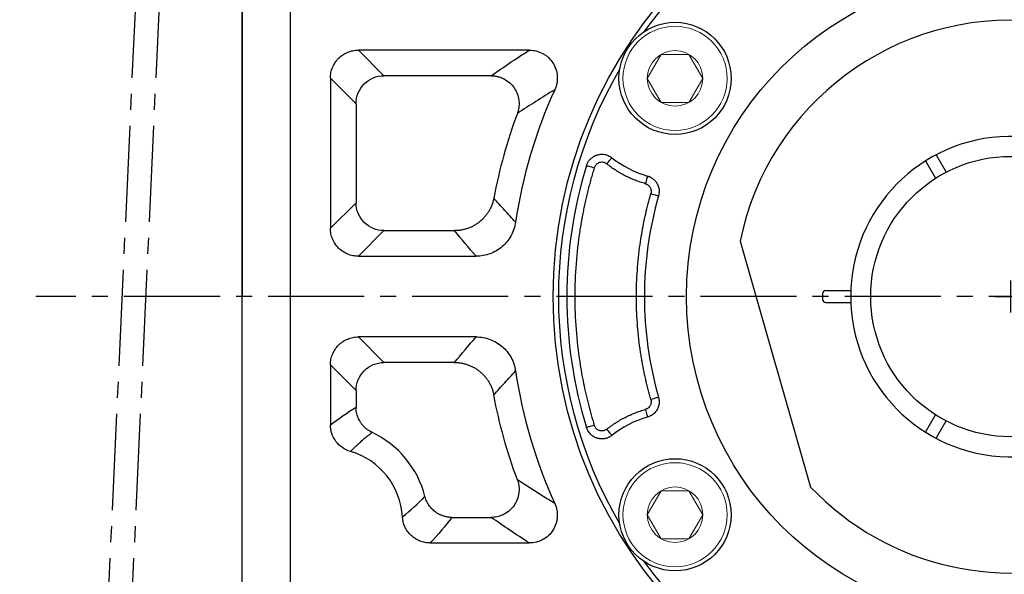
# Model space of a CAD drawing. Header units: millimetres. Extents: x 60 to 1123, y 46 to 797.
# Tile 4 of 18: x 137 to 260, y 486 to 555. Entities that reach past the tile are written whole.
import ezdxf

# ---------------------------------------------------------------- set-up
doc = ezdxf.new("R2010")
doc.units = ezdxf.units.MM
doc.linetypes.add('点画线', pattern=[18, 12, -2, 2, -2])
for name, color, linetype in [('6文字层', 3, 'Continuous'), ('7中心线层', 7, '点画线'), ('标注线', 7, 'Continuous')]:
    doc.layers.add(name, color=color, linetype=linetype)
doc.layers.add('粗实线', color=7, linetype='Continuous', lineweight=40)
doc.layers.add('细实线', color=211, linetype='Continuous', lineweight=18)
doc.styles.add('工程字', font='gbenor.shx', dxfattribs={"bigfont": 'gbcbig.shx'})
doc.dimstyles.new('ISO-25-1', dxfattribs={"dimtxt": 11, "dimasz": 5, "dimexe": 1.25, "dimexo": 1, "dimgap": 2, "dimtad": 1, "dimtoh": 1, "dimtxsty": '工程字', "dimcen": 2, "dimadec": 0, "dimazin": 0, "dimtfac": 1, "dimtmove": 0, "dimatfit": 3, "dimfxl": 1, "dimarcsym": 0})

# ---------------------------------------------------------------- blocks, each defined once
blk = doc.blocks.new('*D84')
at = {"layer": '6文字层', "color": 0, "lineweight": -2}
for p, q in [((261.22, 518.5), (261.22, 522.5)), ((259.22, 520.5), (263.22, 520.5)), ((152.39, 428.89), (180.9, 452.88)), ((129.57, 428.89), (152.39, 428.89))]:
    blk.add_line(p, q, dxfattribs=at)
at = {"layer": '6文字层', "color": 0}
blk.add_solid([(181.43, 452.25), (180.36, 453.52), (184.72, 456.1)], dxfattribs=at)
at = {"layer": 'Defpoints', "color": 0}
for p in [(337.73, 584.9), (184.72, 456.1)]:
    blk.add_point(p, dxfattribs=at)
at = {"layer": '6文字层', "color": 0, "insert": (138.01, 434.14), "char_height": 7.5, "attachment_point": 5, "style": '工程字'}
blk.add_mtext('∅200', dxfattribs=at)
blk = doc.blocks.new('*D85')
at = {"layer": '6文字层', "color": 0, "lineweight": -2}
for p, q in [((359.95, 622.92), (344.51, 606.9)), ((382.77, 622.92), (359.95, 622.92)), ((261.22, 518.5), (261.22, 522.5)), ((259.22, 520.5), (263.22, 520.5))]:
    blk.add_line(p, q, dxfattribs=at)
at = {"layer": '6文字层', "color": 0}
blk.add_solid([(343.91, 607.48), (345.11, 606.32), (341.04, 603.3)], dxfattribs=at)
at = {"layer": 'Defpoints', "color": 0}
for p in [(341.04, 603.3), (181.41, 437.71)]:
    blk.add_point(p, dxfattribs=at)
at = {"layer": '6文字层', "color": 0, "lineweight": 25, "insert": (374.33, 628.17), "char_height": 7.5, "attachment_point": 5, "style": '工程字'}
blk.add_mtext('∅230{}{{\\H0.7x;}{}}', dxfattribs=at)

msp = doc.modelspace()

# ---------------------------------------------------------------- linework, layer by layer
at = {"layer": '7中心线层'}
for p, q in [((153.6787, 595.7548), (146.7606, 445.2522)), ((156.6441, 595.7548), (149.726, 445.2522)), ((360.4718, 520.5038), (139.4502, 520.5038))]:
    msp.add_line(p, q, dxfattribs=at)
at = {"layer": '标注线'}
for p, q in [((165.2234, 520.5038), (165.2234, 595.7535)), ((165.2234, 595.2548), (165.2234, 520.5038)), ((165.2234, 445.7522), (165.2234, 520.5038))]:
    msp.add_line(p, q, dxfattribs=at)
at = {"layer": '粗实线', "color": 0, "lineweight": 30}
for p, q in [((171.224, 592.0929), (171.224, 448.9147)), ((250.5815, 537.4372), (251.8325, 535.2704)), ((251.8806, 538.1872), (253.1316, 536.0204)), ((227.424, 527.4183), (236.2241, 496.7288)), ((237.724, 520.8538), (237.724, 520.1538)), ((238.124, 521.2538), (241.2381, 521.2538)), ((238.124, 519.7538), (241.2381, 519.7538)), ((250.5815, 503.5705), (251.8325, 505.7373)), ((251.8806, 502.8205), (253.1316, 504.9873))]:
    msp.add_line(p, q, dxfattribs=at)
for centre, radius in [((261.224, 520.5038), 57.15), ((261.224, 520.5038), 40.5), ((219.2905, 547.7358), 7), ((261.224, 520.5038), 17.5), ((219.2905, 493.2719), 7)]:
    msp.add_circle(centre, radius, dxfattribs=at)
for centre, radius, start, end in [((261.224, 520.5038), 56.5, 35.800973, 99.199034), ((261.224, 520.5038), 56.5, 104.800972, 144.199032), ((261.224, 520.5038), 34.5, 1.245659, 168.438501), ((261.224, 520.5038), 56.5, 149.800973, 210.199032), ((261.224, 520.5038), 20, 2.149096, 357.850904), ((238.124, 520.8538), 0.4, 90, 180), ((238.124, 520.1538), 0.4, 180, 270), ((261.224, 520.5038), 34.5, 223.561499, 358.754341), ((261.224, 520.5038), 56.5, 215.800973, 279.199034)]:
    msp.add_arc(centre, radius, start, end, dxfattribs=at)
at = {"layer": '细实线', "color": 0, "lineweight": -3}
for p, q in [((201.0901, 551.2602), (179.7502, 551.2602)), ((182.9419, 548.0686), (179.7502, 551.2602)), ((176.2588, 547.7688), (176.2588, 529.0301)), ((176.2588, 547.7688), (179.4504, 544.5771)), ((196.3272, 548.0686), (182.9419, 548.0686)), ((179.4504, 544.5771), (179.4504, 532.2217)), ((176.2588, 529.0301), (179.4504, 532.2217)), ((179.7502, 525.5386), (182.9419, 528.7302)), ((182.9419, 528.7302), (191.7554, 528.7302)), ((179.7502, 525.5386), (194.4494, 525.5386)), ((194.4494, 515.4691), (179.7502, 515.4691)), ((179.7502, 515.4691), (182.9419, 512.2774)), ((176.2588, 511.9776), (176.2588, 504.5085)), ((176.2588, 511.9776), (179.4504, 508.786)), ((191.7554, 512.2774), (182.9419, 512.2774)), ((179.4504, 508.786), (179.4504, 506.7011)), ((191.4357, 492.9391), (196.3272, 492.9391)), ((188.7193, 489.7474), (201.0901, 489.7474))]:
    msp.add_line(p, q, dxfattribs=at)
at = {"layer": '细实线'}
for points in [[(215.8255, 547.7358), (217.5576, 550.7358), (221.0234, 550.7358), (222.7555, 547.7358)], [(215.8255, 547.7358), (217.5576, 544.7358), (221.0234, 544.7358), (222.7555, 547.7358)], [(215.8255, 493.2719), (217.5576, 496.2719), (221.0234, 496.2719), (222.7555, 493.2719)], [(215.8255, 493.2719), (217.5576, 490.2719), (221.0234, 490.2719), (222.7555, 493.2719)]]:
    msp.add_lwpolyline(points, dxfattribs=at)
at = {"layer": '细实线', "color": 0, "lineweight": -3, "flags": 128}
for points in [[(210.7766, 537.0539), (210.8955, 537.2031), (211.0101, 537.3469), (211.116, 537.4798), (211.2095, 537.5971), (211.2871, 537.6945), (211.346, 537.7683), (211.3839, 537.8159), (211.3995, 537.8354)], [(208.2434, 536.8617), (208.266, 536.8548), (208.3232, 536.8371), (208.4129, 536.8094), (208.5319, 536.7727), (208.6756, 536.7283), (208.8387, 536.6779), (209.0153, 536.6234), (209.1986, 536.5668)], [(215.85, 535.5519), (215.8432, 535.5278), (215.8267, 535.4692), (215.8011, 535.3784), (215.7672, 535.2586), (215.7265, 535.1142), (215.6803, 534.9506), (215.6303, 534.7737), (215.5785, 534.5901)], [(216.2678, 533.3536), (216.4512, 533.3012), (216.628, 533.2507), (216.7915, 533.204), (216.9357, 533.1627), (217.0554, 533.1285), (217.1461, 533.1026), (217.2046, 533.0859), (217.2287, 533.079)], [(217.2287, 507.9287), (217.2046, 507.9218), (217.1461, 507.9051), (217.0554, 507.8792), (216.9357, 507.8449), (216.7915, 507.8037), (216.628, 507.757), (216.4512, 507.7065), (216.2678, 507.654)], [(215.5785, 506.4176), (215.6303, 506.234), (215.6803, 506.0571), (215.7265, 505.8935), (215.7672, 505.7491), (215.8011, 505.6293), (215.8267, 505.5384), (215.8432, 505.4799), (215.85, 505.4558)], [(209.1986, 504.4408), (209.0153, 504.3842), (208.8387, 504.3297), (208.6756, 504.2793), (208.5319, 504.235), (208.4129, 504.1983), (208.3232, 504.1705), (208.266, 504.1529), (208.2434, 504.1459)], [(211.3995, 503.1722), (211.3839, 503.1918), (211.346, 503.2394), (211.2871, 503.3132), (211.2095, 503.4105), (211.116, 503.5278), (211.0101, 503.6608), (210.8955, 503.8045), (210.7766, 503.9538)]]:
    msp.add_lwpolyline(points, dxfattribs=at)
at = {"layer": '细实线'}
for centre, radius in [((219.2905, 547.7358), 6.5), ((219.2905, 547.7358), 3.465), ((219.2905, 493.2719), 6.5), ((219.2905, 493.2719), 3.465)]:
    msp.add_circle(centre, radius, dxfattribs=at)
at = {"layer": '细实线', "color": 0, "lineweight": -3}
for centre, radius, start, end in [((261.224, 520.5038), 62.5348, 155.610301, 171.463873), ((261.224, 520.5038), 65.7264, 159.647792, 169.229951), ((219.2905, 547.7358), 12.6604, 231.44368, 254.231622), ((261.224, 520.5038), 55.4484, 162.841768, 197.158238), ((261.224, 520.5038), 45.7572, 164.048523, 195.951483), ((261.224, 520.5038), 62.5348, 188.536128, 204.389716), ((219.2905, 493.2719), 12.6604, 105.768384, 128.556326), ((176.224, 492.5038), 12.2264, 14.438967, 64.74324), ((176.224, 492.5038), 9.0348, 3.321197, 73.718211)]:
    msp.add_arc(centre, radius, start, end, dxfattribs=at)
for points, knots in [([(176.2588, 547.7688), (176.2584, 547.9994), (176.2805, 548.2263), (176.3679, 548.6729), (176.4344, 548.8948), (176.6086, 549.3183), (176.7155, 549.5191), (176.9683, 549.899), (177.1157, 550.079), (177.4379, 550.4014), (177.6137, 550.5461), (177.9957, 550.8012), (178.1992, 550.9095), (178.6198, 551.083), (178.8397, 551.1495), (179.2913, 551.2385), (179.5195, 551.2606), (179.7502, 551.2602)], [0, 0, 0, 0, 0.125, 0.125, 0.25, 0.25, 0.375, 0.375, 0.5, 0.5, 0.625, 0.625, 0.75, 0.75, 0.875, 0.875, 1, 1, 1, 1]), ([(201.0901, 551.2602), (201.3839, 551.2609), (201.6717, 551.2258), (202.2355, 551.0859), (202.5122, 550.9794), (202.8949, 550.7738), (203.0181, 550.6973), (203.2555, 550.5283), (203.3702, 550.4351), (203.6914, 550.1385), (203.8781, 549.9167), (204.1959, 549.4242), (204.322, 549.1605), (204.5051, 548.6092), (204.5622, 548.3179), (204.5917, 547.884), (204.5925, 547.739), (204.5759, 547.4481), (204.5582, 547.3015), (204.4791, 546.8714), (204.3919, 546.5943), (204.27, 546.327)], [0, 0, 0, 0, 0.125, 0.125, 0.25, 0.25, 0.3125, 0.3125, 0.375, 0.375, 0.5, 0.5, 0.625, 0.625, 0.75, 0.75, 0.8125, 0.8125, 0.875, 0.875, 1, 1, 1, 1]), ([(179.4504, 544.5771), (179.4529, 545.4928), (179.8301, 546.3971), (181.1219, 547.6889), (182.0262, 548.0661), (182.9419, 548.0686)], [0, 0, 0, 0, 0.5, 0.5, 1, 1, 1, 1]), ([(196.3273, 548.0686), (196.3909, 548.0673), (196.5171, 548.0649), (196.7039, 548.0483), (196.8855, 548.0231), (197.0608, 547.9893), (197.2289, 547.9481), (197.3889, 547.9005), (197.5402, 547.8476), (197.6822, 547.7908), (197.8147, 547.7311), (198.1533, 547.5617), (198.6567, 547.2134), (199.215, 546.5832), (199.6102, 545.8411), (199.773, 545.2018), (199.8151, 544.7213), (199.8159, 544.4088), (199.7846, 544.0715), (199.7181, 543.7168), (199.6404, 543.4825), (199.6008, 543.3628)], [0, 0, 0, 0, 0.02851096, 0.05651302, 0.08389714, 0.11055823, 0.13639631, 0.16131751, 0.18523492, 0.20806905, 0.22974816, 0.25020835, 0.37745715, 0.50036149, 0.62326445, 0.74998698, 0.79215127, 0.83889315, 0.88961005, 0.94358347, 1, 1, 1, 1]), ([(208.2434, 536.8617), (208.2588, 536.908), (208.2896, 537.0005), (208.3484, 537.1345), (208.416, 537.2637), (208.4924, 537.3866), (208.5763, 537.5024), (208.6668, 537.6101), (208.7624, 537.7091), (208.862, 537.799), (208.9641, 537.8797), (209.0675, 537.9511), (209.1708, 538.0135), (209.273, 538.0672), (209.3731, 538.1128), (209.4701, 538.1509), (209.5998, 538.1943), (209.7711, 538.2375), (209.9913, 538.2683), (210.2264, 538.274), (210.4707, 538.2505), (210.7179, 538.1952), (210.9598, 538.1067), (211.1912, 537.9889), (211.3302, 537.8865), (211.3995, 537.8354)], [0, 0, 0, 0, 0.03762025, 0.07529768, 0.11286558, 0.15015496, 0.18699805, 0.22323163, 0.25870018, 0.29325853, 0.32677403, 0.35912808, 0.39021705, 0.41995259, 0.44826143, 0.47508468, 0.50037686, 0.55391484, 0.61120011, 0.67177603, 0.73505335, 0.80032521, 0.86679765, 0.93363294, 1, 1, 1, 1]), ([(209.1986, 536.5668), (209.127, 536.3315), (208.9837, 535.8611), (208.781, 535.152), (208.5874, 534.441), (208.4036, 533.7276), (208.2296, 533.0121), (208.0653, 532.2943), (207.9107, 531.5742), (207.7659, 530.8519), (207.6307, 530.1274), (207.5054, 529.4006), (207.2143, 527.5657), (206.8778, 524.6032), (206.7241, 520.504), (206.8777, 516.4046), (207.2374, 513.2385), (207.6052, 511.0011), (207.8574, 509.6736), (208.1422, 508.3536), (208.4603, 507.0412), (208.809, 505.7355), (209.0687, 504.8726), (209.1986, 504.4408)], [0, 0, 0, 0, 0.02263161, 0.04524483, 0.06784382, 0.0904327, 0.11301562, 0.13559675, 0.15818021, 0.18077018, 0.20337079, 0.22598619, 0.24862051, 0.37430312, 0.50000221, 0.62568483, 0.75138391, 0.79286025, 0.83428639, 0.87568785, 0.91709023, 0.9585191, 1, 1, 1, 1]), ([(210.7766, 537.0539), (210.7505, 537.0736), (210.6986, 537.1127), (210.6143, 537.1614), (210.5263, 537.2018), (210.4341, 537.2334), (210.2921, 537.2672), (210.0961, 537.2812), (209.8558, 537.2364), (209.632, 537.1374), (209.461, 537.0021), (209.3385, 536.8583), (209.2533, 536.7195), (209.2169, 536.618), (209.1986, 536.5668)], [0, 0, 0, 0, 0.05051482, 0.10036625, 0.15003513, 0.20000757, 0.25076098, 0.3754265, 0.50029509, 0.62502727, 0.75003116, 0.8336568, 0.91623307, 1, 1, 1, 1]), ([(215.5785, 534.5901), (215.4695, 534.6217), (215.2519, 534.6848), (214.9287, 534.7897), (214.6085, 534.9018), (214.2914, 535.022), (213.9774, 535.15), (213.6664, 535.2859), (213.3585, 535.4297), (212.9527, 535.6316), (212.4552, 535.9024), (211.8762, 536.2569), (211.3139, 536.638), (210.9559, 536.9151), (210.7766, 537.0539)], [0, 0, 0, 0, 0.06262688, 0.12514083, 0.18758042, 0.24998437, 0.31239147, 0.3748405, 0.43737016, 0.500019, 0.62515049, 0.74998437, 0.87483084, 1, 1, 1, 1]), ([(215.85, 535.5519), (215.8942, 535.5384), (215.9826, 535.5115), (216.1111, 535.4596), (216.2357, 535.3997), (216.355, 535.3317), (216.4684, 535.2564), (216.575, 535.1747), (216.6743, 535.0874), (216.766, 534.9957), (216.8496, 534.9005), (216.9251, 534.8028), (216.9926, 534.7035), (217.0734, 534.5681), (217.1612, 534.3864), (217.2418, 534.1492), (217.2938, 533.8925), (217.3112, 533.623), (217.2939, 533.348), (217.2505, 533.1688), (217.2287, 533.079)], [0, 0, 0, 0, 0.04405296, 0.08813896, 0.13210942, 0.17581557, 0.21911101, 0.26185412, 0.30391031, 0.34515391, 0.38546976, 0.42475438, 0.46291664, 0.4998782, 0.57520118, 0.654936, 0.73830386, 0.82434595, 0.91196695, 1, 1, 1, 1]), ([(215.5785, 534.5901), (215.6066, 534.5813), (215.665, 534.5632), (215.7521, 534.5248), (215.841, 534.4752), (215.9601, 534.3911), (216.0796, 534.2724), (216.187, 534.1125), (216.2628, 533.9416), (216.3057, 533.7475), (216.311, 533.5449), (216.282, 533.4165), (216.2678, 533.3536)], [0, 0, 0, 0, 0.05628199, 0.11672776, 0.18139362, 0.25038687, 0.39466146, 0.49989329, 0.61672228, 0.74952531, 0.87721177, 1, 1, 1, 1]), ([(196.6554, 532.786), (196.6403, 532.7126), (196.6102, 532.5657), (196.5524, 532.3484), (196.4858, 532.1339), (196.4095, 531.923), (196.3242, 531.7166), (196.2303, 531.5151), (196.1281, 531.3191), (196.0182, 531.1293), (195.9012, 530.9461), (195.7777, 530.7699), (195.6481, 530.6011), (195.5133, 530.44), (195.3738, 530.2867), (195.2303, 530.1416), (195.0834, 530.0046), (194.8823, 529.8315), (194.6154, 529.6282), (194.2698, 529.4066), (193.8967, 529.2092), (193.4993, 529.0406), (193.0815, 528.9046), (192.648, 528.8057), (192.2042, 528.7426), (191.9051, 528.7344), (191.7554, 528.7302)], [0, 0, 0, 0, 0.0326106, 0.06523657, 0.0978347, 0.13036167, 0.16277433, 0.19503, 0.22708682, 0.25890393, 0.29044185, 0.3216626, 0.35253001, 0.38300986, 0.41307004, 0.44268065, 0.47181415, 0.50044535, 0.55810477, 0.61766618, 0.6789009, 0.74154503, 0.8053038, 0.86985787, 0.93487117, 1, 1, 1, 1]), ([(199.382, 529.7861), (199.1553, 530.0308), (198.6992, 530.5234), (198.019, 531.2683), (197.3359, 532.0234), (196.8831, 532.5308), (196.6554, 532.786)], [0, 0, 0, 0, 0.24541379, 0.49388505, 0.74541378, 1, 1, 1, 1]), ([(216.2678, 507.654), (216.2092, 507.8621), (216.0921, 508.278), (215.9275, 508.9047), (215.771, 509.5331), (215.6235, 510.1635), (215.4847, 510.7957), (215.3547, 511.4298), (215.2335, 512.0657), (215.1211, 512.7035), (215.0174, 513.3432), (214.7948, 514.8488), (214.5434, 517.2336), (214.4294, 520.5036), (214.5434, 523.7739), (214.8175, 526.3736), (215.1166, 528.3044), (215.3501, 529.5785), (215.6195, 530.845), (215.9215, 532.1047), (216.1523, 532.9372), (216.2678, 533.3536)], [0, 0, 0, 0, 0.02490772, 0.04979674, 0.07467182, 0.09953776, 0.12439932, 0.14926129, 0.17412847, 0.19900562, 0.22389753, 0.24880896, 0.3743956, 0.50000295, 0.6255896, 0.75119695, 0.80099252, 0.85073235, 0.90045469, 0.95019783, 1, 1, 1, 1]), ([(182.9419, 528.7302), (182.0262, 528.7328), (181.1219, 529.1099), (179.8301, 530.4017), (179.4529, 531.306), (179.4504, 532.2217)], [0, 0, 0, 0, 0.5, 0.5, 1, 1, 1, 1]), ([(179.7502, 525.5386), (179.5196, 525.5382), (179.2927, 525.5603), (178.8461, 525.6478), (178.6242, 525.7142), (178.2007, 525.8884), (177.9999, 525.9953), (177.62, 526.2481), (177.44, 526.3955), (177.1176, 526.7177), (176.9729, 526.8936), (176.7178, 527.2755), (176.6095, 527.479), (176.436, 527.8996), (176.3695, 528.1195), (176.2805, 528.5711), (176.2584, 528.7994), (176.2588, 529.0301)], [0, 0, 0, 0, 0.125, 0.125, 0.25, 0.25, 0.375, 0.375, 0.5, 0.5, 0.625, 0.625, 0.75, 0.75, 0.875, 0.875, 1, 1, 1, 1]), ([(199.382, 529.7861), (199.3381, 529.4916), (199.2679, 529.2011), (199.077, 528.6372), (198.956, 528.3637), (198.6712, 527.8483), (198.507, 527.605), (198.1351, 527.1473), (197.9261, 526.9325), (197.4801, 526.5492), (197.2414, 526.3781), (196.7323, 526.0781), (196.4622, 525.9499), (195.9111, 525.7462), (195.6276, 525.669), (195.0446, 525.5647), (194.7471, 525.5383), (194.4494, 525.5386)], [0, 0, 0, 0, 0.125, 0.125, 0.25, 0.25, 0.375, 0.375, 0.5, 0.5, 0.625, 0.625, 0.75, 0.75, 0.875, 0.875, 1, 1, 1, 1]), ([(176.2588, 511.9776), (176.2584, 512.2083), (176.2805, 512.4352), (176.3679, 512.8817), (176.4344, 513.1036), (176.6086, 513.5271), (176.7154, 513.7279), (176.9682, 514.1078), (177.1157, 514.2878), (177.4379, 514.6103), (177.6137, 514.7549), (177.9956, 515.01), (178.1992, 515.1184), (178.6198, 515.2919), (178.8397, 515.3584), (179.2913, 515.4474), (179.5195, 515.4694), (179.7502, 515.4691)], [0, 0, 0, 0, 0.125, 0.125, 0.25, 0.25, 0.375, 0.375, 0.5, 0.5, 0.625, 0.625, 0.75, 0.75, 0.875, 0.875, 1, 1, 1, 1]), ([(194.4494, 515.4691), (194.7477, 515.4693), (195.0415, 515.4433), (195.6206, 515.3403), (195.9071, 515.2629), (196.4653, 515.0566), (196.7314, 514.93), (197.2383, 514.6315), (197.4811, 514.4579), (197.9309, 514.0707), (198.136, 513.8594), (198.5072, 513.4024), (198.6747, 513.1539), (198.9603, 512.6352), (199.0787, 512.3659), (199.2674, 511.8076), (199.338, 511.5166), (199.382, 511.2216)], [0, 0, 0, 0, 0.125, 0.125, 0.25, 0.25, 0.375, 0.375, 0.5, 0.5, 0.625, 0.625, 0.75, 0.75, 0.875, 0.875, 1, 1, 1, 1]), ([(179.4504, 508.786), (179.4529, 509.7017), (179.8301, 510.6059), (181.1219, 511.8978), (182.0262, 512.2749), (182.9419, 512.2774)], [0, 0, 0, 0, 0.5, 0.5, 1, 1, 1, 1]), ([(191.7554, 512.2774), (191.8304, 512.2764), (191.9803, 512.2742), (192.2046, 512.2581), (192.4278, 512.2327), (192.6492, 512.1971), (192.8679, 512.1519), (193.0834, 512.0973), (193.295, 512.0335), (193.502, 511.9611), (193.7039, 511.8804), (193.9, 511.7919), (194.0901, 511.6962), (194.2736, 511.5938), (194.4502, 511.4854), (194.6196, 511.3716), (194.7816, 511.2529), (194.9892, 511.0877), (195.2388, 510.8634), (195.5211, 510.5653), (195.7848, 510.2357), (196.0247, 509.8768), (196.2363, 509.4917), (196.4144, 509.0843), (196.5594, 508.6602), (196.6234, 508.3679), (196.6554, 508.2217)], [0, 0, 0, 0, 0.03261277, 0.06524057, 0.09784022, 0.1303684, 0.16278197, 0.19503827, 0.22709543, 0.2589126, 0.29045031, 0.32167059, 0.35253728, 0.38301616, 0.41307512, 0.44268428, 0.47181609, 0.50044538, 0.55810853, 0.61767269, 0.67890916, 0.74155398, 0.80531233, 0.8698648, 0.93487528, 1, 1, 1, 1]), ([(196.6554, 508.2217), (196.8831, 508.4769), (197.3359, 508.9843), (198.019, 509.7394), (198.6992, 510.4843), (199.1553, 510.9769), (199.382, 511.2216)], [0, 0, 0, 0, 0.25458623, 0.50611497, 0.75458622, 1, 1, 1, 1]), ([(217.2287, 507.9287), (217.2405, 507.8841), (217.264, 507.7947), (217.2875, 507.6582), (217.302, 507.5208), (217.3069, 507.3834), (217.3025, 507.2474), (217.289, 507.1135), (217.267, 506.983), (217.237, 506.8566), (217.1999, 506.7352), (217.1563, 506.6193), (217.1071, 506.5094), (217.0343, 506.3694), (216.9258, 506.1996), (216.7667, 506.0068), (216.5759, 505.8279), (216.356, 505.6716), (216.1131, 505.5418), (215.9379, 505.4845), (215.85, 505.4558)], [0, 0, 0, 0, 0.04402769, 0.08810008, 0.13206966, 0.17578855, 0.21911106, 0.26189607, 0.3040093, 0.34532521, 0.38572854, 0.42511558, 0.46339485, 0.50048753, 0.57560089, 0.65516822, 0.73841298, 0.82437687, 0.91196284, 1, 1, 1, 1]), ([(181.4407, 503.5614), (181.386, 503.5884), (181.2767, 503.6422), (181.1185, 503.7337), (180.9653, 503.8326), (180.818, 503.9391), (180.6772, 504.0526), (180.5434, 504.1723), (180.417, 504.2977), (180.2984, 504.4281), (180.1877, 504.5626), (180.0852, 504.7007), (179.9642, 504.8817), (179.8312, 505.1137), (179.698, 505.4045), (179.59, 505.7127), (179.511, 506.0345), (179.4604, 506.3655), (179.4537, 506.5891), (179.4504, 506.7011)], [0, 0, 0, 0, 0.04662915, 0.0932478, 0.13977806, 0.18614247, 0.23226469, 0.27807023, 0.32348702, 0.36844608, 0.41288196, 0.45673326, 0.49994293, 0.57945481, 0.6610509, 0.74434698, 0.82891482, 0.91429299, 1, 1, 1, 1]), ([(216.2678, 507.654), (216.275, 507.626), (216.2902, 507.5674), (216.3034, 507.4735), (216.3081, 507.3711), (216.2992, 507.226), (216.261, 507.0614), (216.1864, 506.8957), (216.0826, 506.7392), (215.9524, 506.6074), (215.8048, 506.5089), (215.6865, 506.4516), (215.6116, 506.428), (215.5785, 506.4176)], [0, 0, 0, 0, 0.05531503, 0.11550615, 0.18060319, 0.25069826, 0.39256284, 0.50041004, 0.59604981, 0.75004004, 0.85020271, 0.93361159, 1, 1, 1, 1]), ([(210.7766, 503.9538), (210.8658, 504.0238), (211.044, 504.1638), (211.3176, 504.3651), (211.5955, 504.5599), (211.878, 504.7474), (212.1652, 504.9278), (212.4569, 505.1012), (212.7533, 505.2674), (213.154, 505.4793), (213.6641, 505.7255), (214.2897, 505.9892), (214.9272, 506.2236), (215.3612, 506.3529), (215.5785, 506.4176)], [0, 0, 0, 0, 0.06262688, 0.12514083, 0.18758042, 0.24998437, 0.31239147, 0.3748405, 0.43737016, 0.500019, 0.62515049, 0.74998437, 0.87483084, 1, 1, 1, 1]), ([(178.757, 501.1762), (178.3976, 501.2811), (178.0553, 501.4439), (177.4399, 501.8701), (177.1684, 502.133), (176.7264, 502.7243), (176.5512, 503.0607), (176.3192, 503.7615), (176.2587, 504.1342), (176.2588, 504.5085)], [0, 0, 0, 0, 0.25, 0.25, 0.5, 0.5, 0.75, 0.75, 1, 1, 1, 1]), ([(211.3995, 503.1722), (211.3605, 503.1425), (211.2822, 503.0829), (211.1566, 503.0046), (211.0256, 502.9349), (210.8897, 502.8754), (210.7506, 502.8263), (210.6096, 502.7879), (210.4681, 502.7602), (210.3274, 502.743), (210.189, 502.7359), (210.0539, 502.7382), (209.9232, 502.7491), (209.7978, 502.7678), (209.6784, 502.7933), (209.5408, 502.8314), (209.379, 502.8899), (209.1904, 502.9801), (208.997, 503.1001), (208.8065, 503.2522), (208.6272, 503.4364), (208.4684, 503.6503), (208.3347, 503.8877), (208.2739, 504.0597), (208.2434, 504.1459)], [0, 0, 0, 0, 0.03784549, 0.07595963, 0.11419234, 0.15238808, 0.19038897, 0.22803794, 0.26518196, 0.30167484, 0.33737988, 0.37217189, 0.40593877, 0.43858249, 0.47001952, 0.50018075, 0.54880793, 0.60266429, 0.66133066, 0.72420612, 0.79050619, 0.85928527, 0.92948449, 1, 1, 1, 1]), ([(210.7766, 503.9538), (210.7525, 503.9355), (210.6785, 503.8796), (210.5477, 503.8117), (210.4, 503.7633), (210.2359, 503.7341), (210.0595, 503.7332), (209.8773, 503.7696), (209.7218, 503.8294), (209.583, 503.9093), (209.4541, 504.0155), (209.3446, 504.1414), (209.2549, 504.2834), (209.2174, 504.3883), (209.1986, 504.4408)], [0, 0, 0, 0, 0.04667748, 0.14329242, 0.22589188, 0.28603964, 0.40026528, 0.49604645, 0.57153078, 0.65687982, 0.74246845, 0.82820787, 0.91401515, 1, 1, 1, 1]), ([(178.757, 501.1762), (178.8676, 501.2867), (179.0926, 501.5114), (179.4426, 501.8449), (179.809, 502.1828), (180.1925, 502.5241), (180.593, 502.8685), (181.01, 503.2163), (181.2958, 503.4453), (181.4407, 503.5614)], [0, 0, 0, 0, 0.12927784, 0.26308227, 0.4014132, 0.54427056, 0.69165423, 0.84356409, 1, 1, 1, 1]), ([(199.6008, 497.6448), (199.6217, 497.5848), (199.6632, 497.4658), (199.7126, 497.2852), (199.7521, 497.1063), (199.7814, 496.9302), (199.8013, 496.7582), (199.8123, 496.5915), (199.8154, 496.4309), (199.8115, 496.2775), (199.8016, 496.132), (199.7605, 495.7566), (199.6096, 495.1652), (199.2144, 494.4237), (198.6567, 493.7943), (198.1136, 493.4185), (197.6775, 493.2115), (197.3845, 493.1017), (197.057, 493.0134), (196.7006, 492.9522), (196.4536, 492.9435), (196.3273, 492.9391)], [0, 0, 0, 0, 0.02845973, 0.05642442, 0.08378637, 0.11044166, 0.13629132, 0.16124235, 0.1852085, 0.2081108, 0.2298779, 0.25044611, 0.3770522, 0.4997401, 0.62276936, 0.74963581, 0.79181403, 0.83860148, 0.8893927, 0.94346509, 1, 1, 1, 1]), ([(204.27, 494.6807), (204.0107, 494.8394), (203.4885, 495.1591), (202.7123, 495.6425), (201.9343, 496.133), (201.1559, 496.6306), (200.3759, 497.1352), (199.8602, 497.4742), (199.6008, 497.6448)], [0, 0, 0, 0, 0.16126461, 0.32468975, 0.49027564, 0.65802251, 0.82793056, 1, 1, 1, 1]), ([(191.4357, 492.9391), (191.3746, 492.9401), (191.2522, 492.9423), (191.0693, 492.9577), (190.8877, 492.9819), (190.7082, 493.0158), (190.5317, 493.0586), (190.3588, 493.1102), (190.1904, 493.1701), (190.0269, 493.2378), (189.869, 493.3127), (189.7171, 493.3942), (189.5717, 493.4816), (189.4331, 493.5744), (189.2626, 493.7005), (189.0631, 493.8701), (188.8418, 494.0948), (188.6367, 494.3454), (188.452, 494.6198), (188.2925, 494.915), (188.1588, 495.2263), (188.0958, 495.4437), (188.0642, 495.5525)], [0, 0, 0, 0, 0.0400153, 0.08003377, 0.119984, 0.15979469, 0.1993953, 0.23871675, 0.27769205, 0.31625681, 0.35434984, 0.39191353, 0.42889427, 0.46524268, 0.50091386, 0.5674726, 0.63621592, 0.70682277, 0.77892479, 0.85211447, 0.92595629, 1, 1, 1, 1]), ([(204.27, 494.6807), (204.3919, 494.4133), (204.4788, 494.1368), (204.5842, 493.5655), (204.6014, 493.2695), (204.5722, 492.8361), (204.5535, 492.6923), (204.4976, 492.4063), (204.4601, 492.2633), (204.3226, 491.8483), (204.1976, 491.5867), (203.8803, 491.0939), (203.6922, 490.8701), (203.2658, 490.4758), (203.024, 490.3034), (202.641, 490.0974), (202.5093, 490.0368), (202.2375, 489.9318), (202.0967, 489.8874), (201.6723, 489.7818), (201.3839, 489.7468), (201.0901, 489.7474)], [0, 0, 0, 0, 0.125, 0.125, 0.25, 0.25, 0.3125, 0.3125, 0.375, 0.375, 0.5, 0.5, 0.625, 0.625, 0.75, 0.75, 0.8125, 0.8125, 0.875, 0.875, 1, 1, 1, 1]), ([(188.7193, 489.7474), (188.4977, 489.7471), (188.2797, 489.7676), (187.8505, 489.8486), (187.6373, 489.9099), (187.2276, 490.0717), (187.0329, 490.1709), (186.6635, 490.4054), (186.4872, 490.5423), (186.1681, 490.8433), (186.024, 491.0075), (185.767, 491.3635), (185.6543, 491.5559), (185.378, 492.1509), (185.2686, 492.5849), (185.2436, 493.0272)], [0, 0, 0, 0, 0.125, 0.125, 0.25, 0.25, 0.375, 0.375, 0.5, 0.5, 0.625, 0.625, 0.75, 0.75, 1, 1, 1, 1])]:
    msp.add_open_spline(points, degree=3, knots=knots, dxfattribs=at)
for points in [[(196.3273, 548.0686), (197.8572, 549.1329), (199.4403, 550.1968), (201.0901, 551.2602)], [(204.27, 546.327), (202.6562, 545.343), (201.1039, 544.3548), (199.6008, 543.3628)], [(194.4494, 525.5386), (193.5334, 526.6024), (192.6361, 527.6663), (191.7554, 528.7302)], [(191.7554, 512.2774), (192.6361, 513.3414), (193.5334, 514.4053), (194.4494, 515.4691)], [(199.6008, 497.6448), (198.3264, 501.0801), (197.3401, 504.6222), (196.6554, 508.2217)], [(176.2588, 504.5085), (177.3224, 505.306), (178.3863, 506.0266), (179.4504, 506.7011)], [(185.2436, 493.0272), (186.2633, 493.812), (187.1937, 494.6653), (188.0642, 495.5525)], [(191.4357, 492.9391), (190.6109, 491.8749), (189.7228, 490.8109), (188.7193, 489.7475)], [(201.0901, 489.7474), (199.4403, 490.8109), (197.8572, 491.8748), (196.3273, 492.9391)]]:
    msp.add_open_spline(points, degree=3, dxfattribs=at)

# ---------------------------------------------------------------- dimensions: what is measured, and where the dimension line sits
at = {"layer": '6文字层', "lineweight": 25}
dim = msp.add_diameter_dim_2p(p1=(181.4116, 437.709), p2=(341.0364, 603.2986), text='<>{}{{\\H0.7x;}{}}', dimstyle='ISO-25-1', override={"dimtxt": 7.5, "dimgap": 1.5, "dimtoh": 40, "dimlfac": 1, "dimse1": 1, "dimsd1": 1, "dimtix": 0, "dimtofl": 0, "dimatfit": 0}, dxfattribs=at)
dim.commit()
dim.dimension.update_dxf_attribs({"geometry": '*D85', "text_midpoint": (374.3324, 622.923), "dimtype": 163})
at = {"layer": '6文字层'}
dim = msp.add_diameter_dim_2p(p1=(337.7271, 584.9032), p2=(184.721, 456.1044), dimstyle='ISO-25-1', override={"dimtxt": 7.5, "dimgap": 1.5, "dimtxsty": '工程字', "dimse2": 1, "dimsd2": 1, "dimtofl": 0, "dimatfit": 0}, dxfattribs=at)
dim.commit()
dim.dimension.update_dxf_attribs({"geometry": '*D84', "text_midpoint": (138.0102, 428.8876), "dimtype": 163})

doc.saveas('drawing.dxf')
